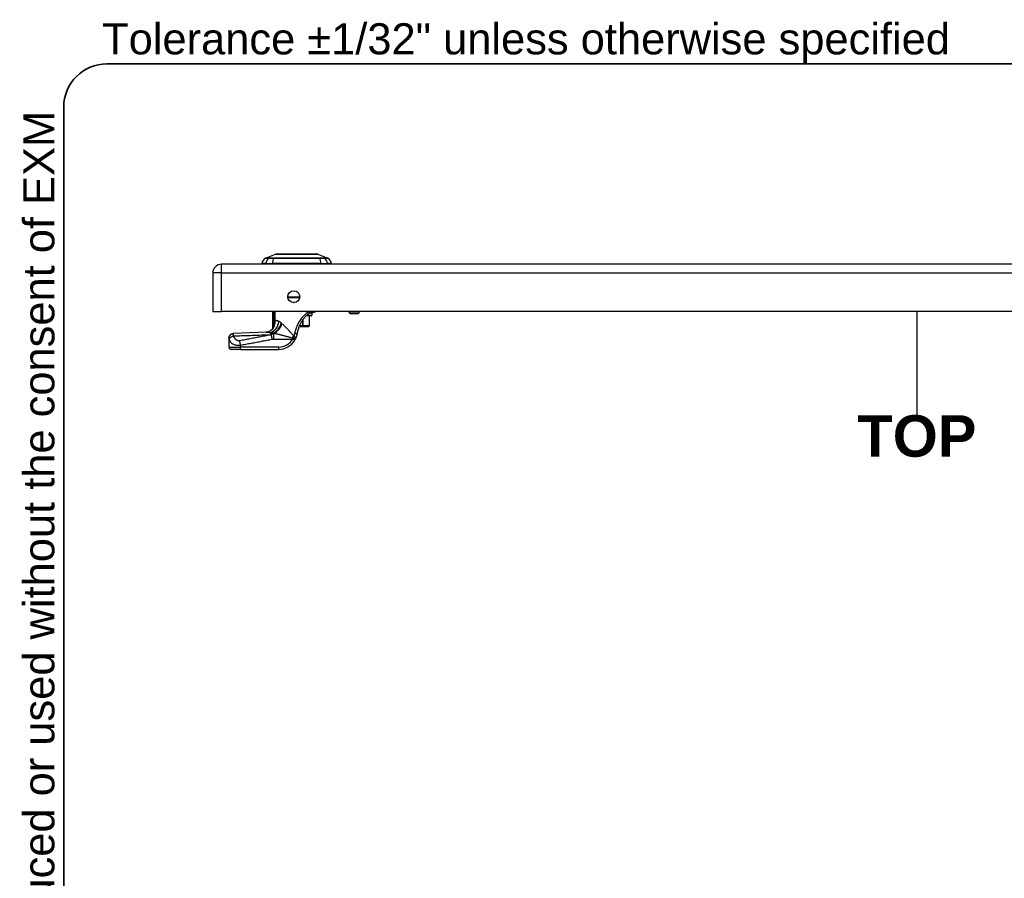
# Model space of a CAD drawing. Header units: inches. Extents: x 2 to 128, y 2 to 83.
# Tile 50 of 100: x 2 to 24, y 64 to 83. Entities that reach past the tile are written whole.
import ezdxf

# ---------------------------------------------------------------- set-up
doc = ezdxf.new("R2010")
doc.units = ezdxf.units.IN
doc.header["$LTSCALE"] = 7.686019
doc.header["$MEASUREMENT"] = 0
doc.layers.get('0').update_dxf_attribs({"lineweight": 25})
for name, color, linetype, lineweight in [('Sketch Geometry(ANSI)', 7, 'Continuous', 25), ('Symbols(ANSI)', 7, 'Continuous', 25), ('Visible Edges(ANSI)', 7, 'Continuous', 25), ('Visible Tangent Edges(ANSI)', 7, 'Continuous', 25)]:
    doc.layers.add(name, color=color, linetype=linetype, lineweight=lineweight)
doc.styles.add('Current-ANSI', font='arial.ttf')
doc.styles.add('Dimension-ANSI', font='arialbd.ttf')

# ---------------------------------------------------------------- blocks, each defined once
blk = doc.blocks.new('TOP')
at = {"layer": 'Sketch Geometry(ANSI)'}
blk.add_line((0, 0.15), (0, -0.15), dxfattribs=at)
at = {"layer": 'Symbols(ANSI)', "color": 7, "insert": (0, -0.2119), "char_height": 0.12, "attachment_point": 5, "style": 'Dimension-ANSI'}
blk.add_mtext('\\fArial|b1|i0;TOP', dxfattribs=at)
blk = doc.blocks.new('Borders 10_EXM - B (Inch)')
at = {"layer": 'Sketch Geometry(ANSI)', "linetype": 'Continuous', "lineweight": 35}
for p, q in [((16.3979, 10.6915), (0.5229, 10.6915)), ((0.3979, 10.5665), (0.3979, 0.2545))]:
    blk.add_line(p, q, dxfattribs=at)
blk.add_arc((0.5229, 10.5665), 0.125, 90, 180, dxfattribs=at)
at = {"layer": 'Symbols(ANSI)', "color": 7, "insert": (0.5091, 10.6919), "char_height": 0.09, "attachment_point": 7, "style": 'Current-ANSI'}
blk.add_mtext('Tolerance ±1/32" unless otherwise specified', dxfattribs=at)
at = {"layer": 'Symbols(ANSI)', "color": 7, "insert": (0.3979, 5.4193), "char_height": 0.09, "attachment_point": 7, "rotation": 90, "style": 'Current-ANSI'}
blk.add_mtext('This drawing is confidential and must not be reproduced or used without the consent of EXM', dxfattribs=at)
at = {"layer": 'Symbols(ANSI)', "color": 7, "style": 'Current-ANSI'}
blk.add_attdef('FILENAME_AND_PATH_001', (5.9364, 10.7181), '', height=0.09, dxfattribs=at)

msp = doc.modelspace()

# ---------------------------------------------------------------- linework, layer by layer
at = {"layer": 'Visible Edges(ANSI)'}
for p, q in [((7.5462, 77.8499), (7.7741, 77.9385)), ((7.8582, 77.9454), (8.6251, 77.9454)), ((8.7092, 77.9385), (8.9371, 77.8499)), ((37.5193, 77.7154), (6.5673, 77.7154)), ((7.5571, 77.7361), (7.468, 77.7361)), ((7.5571, 77.7361), (7.7022, 77.7361)), ((8.7811, 77.7361), (7.7022, 77.7361)), ((8.7811, 77.7361), (8.9261, 77.7361)), ((9.0153, 77.7361), (8.9261, 77.7361)), ((6.3761, 77.5242), (6.3761, 76.6674)), ((8.3076, 76.9676), (8.0473, 76.9676)), ((6.3761, 76.6674), (6.5673, 76.6674)), ((37.5193, 76.6674), (6.5673, 76.6674)), ((7.7082, 76.2898), (7.7082, 76.6674)), ((8.5614, 76.5653), (8.4501, 76.5653)), ((8.523, 76.5653), (8.523, 76.3435)), ((8.5557, 76.6426), (8.5997, 76.6426)), ((8.5769, 76.6271), (8.5769, 76.5807)), ((9.4055, 76.6674), (9.4055, 76.6557)), ((9.5964, 76.6145), (9.4468, 76.6145)), ((9.6376, 76.6674), (9.6376, 76.6557)), ((7.7317, 76.3205), (7.731, 76.3195)), ((8.2975, 76.3332), (8.3744, 76.3332)), ((8.3789, 76.3332), (8.3744, 76.3332)), ((8.3789, 76.3332), (8.5121, 76.3332)), ((8.5127, 76.3332), (8.5121, 76.3332)), ((6.7355, 76.0749), (6.7355, 76.0733)), ((6.7355, 76.0733), (6.7355, 75.8741)), ((6.9934, 75.8225), (6.7871, 75.8225)), ((6.9934, 75.8225), (7.8438, 75.8225))]:
    msp.add_line(p, q, dxfattribs=at)
at = {"layer": 'Visible Edges(ANSI)', "flags": 128}
for points in [[(8.7068, 77.9389), (8.7063, 77.939), (8.7046, 77.939), (8.7018, 77.939), (8.6979, 77.939), (8.6929, 77.939), (8.6868, 77.939), (8.6797, 77.939), (8.6715, 77.9391), (8.6622, 77.9391), (8.6519, 77.9391), (8.6406, 77.9391), (8.6283, 77.9392), (8.6152, 77.9392), (8.6012, 77.9392), (8.5864, 77.9392), (8.5707, 77.9392), (8.5542, 77.9392), (8.537, 77.9392), (8.519, 77.9392), (8.5004, 77.9392), (8.4811, 77.9391), (8.4613, 77.9391), (8.4408, 77.9391), (8.4199, 77.9391), (8.3985, 77.939), (8.3767, 77.939), (8.3546, 77.939), (8.3323, 77.939), (8.3099, 77.939), (8.2872, 77.939), (8.2644, 77.939), (8.2415, 77.9389), (8.2186, 77.939), (8.1957, 77.939), (8.173, 77.939), (8.1505, 77.939), (8.1283, 77.939), (8.1063, 77.939), (8.0845, 77.939), (8.0631, 77.9391), (8.0422, 77.9391), (8.0217, 77.9391), (8.0018, 77.9391), (7.9825, 77.9392), (7.9639, 77.9392), (7.9459, 77.9392), (7.9287, 77.9392), (7.9122, 77.9392), (7.8965, 77.9392), (7.8817, 77.9392), (7.8677, 77.9392), (7.8546, 77.9392), (7.8424, 77.9391), (7.8311, 77.9391), (7.8209, 77.9391), (7.8116, 77.9391), (7.8035, 77.939), (7.7964, 77.939), (7.7903, 77.939), (7.7853, 77.939), (7.7814, 77.939), (7.7786, 77.939), (7.7769, 77.939), (7.7764, 77.9389)], [(8.4647, 76.5799), (8.4514, 76.5666), (8.4383, 76.5528), (8.4254, 76.5385), (8.4128, 76.5238), (8.4005, 76.5087), (8.3886, 76.4931), (8.377, 76.4772), (8.3658, 76.461), (8.3551, 76.4445), (8.3448, 76.4277), (8.335, 76.4106), (8.3256, 76.3933), (8.3167, 76.3757), (8.3083, 76.3579), (8.3003, 76.3398), (8.2928, 76.3215), (8.2858, 76.303), (8.2793, 76.2843), (8.2733, 76.2654), (8.2678, 76.2464), (8.2629, 76.2272), (8.2584, 76.208), (8.2545, 76.1886), (8.2511, 76.1693)], [(8.4647, 76.5799), (8.4671, 76.5822), (8.4695, 76.5846), (8.472, 76.5869), (8.4744, 76.5892), (8.4769, 76.5915), (8.4793, 76.5938), (8.4818, 76.596), (8.4842, 76.5982), (8.4867, 76.6005), (8.4892, 76.6027), (8.4916, 76.6049), (8.4941, 76.607), (8.4966, 76.6092), (8.4991, 76.6113), (8.5015, 76.6134), (8.504, 76.6155), (8.5065, 76.6176), (8.509, 76.6196), (8.5114, 76.6217), (8.5139, 76.6237), (8.5164, 76.6257), (8.5189, 76.6277), (8.5213, 76.6297), (8.5238, 76.6316)], [(8.5238, 76.6316), (8.5251, 76.6326), (8.5264, 76.6335), (8.5277, 76.6344), (8.529, 76.6352), (8.5304, 76.636), (8.5317, 76.6367), (8.5331, 76.6374), (8.5344, 76.638), (8.5358, 76.6386), (8.5372, 76.6392), (8.5385, 76.6397), (8.5399, 76.6402), (8.5413, 76.6406), (8.5427, 76.641), (8.5441, 76.6413), (8.5455, 76.6416), (8.5469, 76.6419), (8.5482, 76.6421), (8.5496, 76.6423), (8.5509, 76.6424), (8.5522, 76.6425), (8.5534, 76.6426), (8.5546, 76.6426), (8.5557, 76.6426)], [(8.6738, 76.6674), (8.6657, 76.6624), (8.6587, 76.6586), (8.6517, 76.6552), (8.6436, 76.6519), (8.6338, 76.6485), (8.6225, 76.6455), (8.6099, 76.6434), (8.596, 76.6426)], [(7.7018, 76.2715), (7.6862, 76.2554), (7.668, 76.2405), (7.6482, 76.2278), (7.6282, 76.218), (7.6091, 76.2111), (7.5919, 76.2068), (7.5772, 76.2044), (7.5653, 76.2035)], [(7.731, 76.3195), (7.7292, 76.3171), (7.7275, 76.3148), (7.7259, 76.3126), (7.7243, 76.3105), (7.7228, 76.3085), (7.7214, 76.3066), (7.72, 76.3048), (7.7187, 76.3031), (7.7174, 76.3015), (7.7163, 76.3), (7.7152, 76.2986), (7.7142, 76.2973), (7.7132, 76.2961), (7.7124, 76.295), (7.7116, 76.294), (7.7109, 76.2931), (7.7103, 76.2923), (7.7097, 76.2916), (7.7093, 76.2911), (7.7089, 76.2906), (7.7086, 76.2902), (7.7084, 76.29), (7.7083, 76.2898), (7.7082, 76.2898)], [(7.7377, 76.3309), (7.7375, 76.3304), (7.7372, 76.3299), (7.737, 76.3294), (7.7367, 76.3289), (7.7365, 76.3284), (7.7362, 76.3279), (7.736, 76.3274), (7.7357, 76.327), (7.7354, 76.3265), (7.7352, 76.326), (7.7349, 76.3255), (7.7346, 76.325), (7.7344, 76.3246), (7.7341, 76.3241), (7.7338, 76.3236), (7.7336, 76.3232), (7.7333, 76.3228), (7.7331, 76.3224), (7.7328, 76.322), (7.7326, 76.3217), (7.7324, 76.3214), (7.7321, 76.321), (7.7319, 76.3208), (7.7317, 76.3205)], [(6.7355, 76.0749), (6.7375, 76.0948), (6.7432, 76.1139), (6.7525, 76.1317), (6.765, 76.1474), (6.7803, 76.1603), (6.7978, 76.1701), (6.8168, 76.1764), (6.8367, 76.1788)], [(7.5653, 76.2035), (7.2009, 76.1902), (6.8367, 76.1788)], [(8.199, 76.0252), (8.1999, 76.0268), (8.2008, 76.0283), (8.2017, 76.0299), (8.2026, 76.0314), (8.2035, 76.033), (8.2043, 76.0346), (8.2052, 76.0361), (8.2061, 76.0377), (8.2069, 76.0393), (8.2078, 76.0409), (8.2086, 76.0424), (8.2094, 76.044), (8.2103, 76.0456), (8.2111, 76.0472), (8.2119, 76.0488), (8.2127, 76.0504), (8.2135, 76.0519), (8.2143, 76.0535), (8.215, 76.0551), (8.2158, 76.0567), (8.2165, 76.0583), (8.2173, 76.0598), (8.218, 76.0614), (8.2187, 76.063)], [(8.2511, 76.1693), (8.2503, 76.1647), (8.2495, 76.1601), (8.2486, 76.1556), (8.2477, 76.151), (8.2467, 76.1465), (8.2457, 76.1419), (8.2446, 76.1374), (8.2435, 76.1329), (8.2423, 76.1284), (8.2411, 76.1239), (8.2398, 76.1195), (8.2385, 76.115), (8.2371, 76.1106), (8.2357, 76.1062), (8.2342, 76.1018), (8.2327, 76.0974), (8.2311, 76.093), (8.2295, 76.0886), (8.2278, 76.0843), (8.2261, 76.08), (8.2243, 76.0757), (8.2225, 76.0714), (8.2206, 76.0672), (8.2187, 76.063)]]:
    msp.add_lwpolyline(points, dxfattribs=at)
at = {"layer": 'Visible Edges(ANSI)'}
msp.add_circle((8.1774, 76.9949), 0.133, dxfattribs=at)
for centre, radius, start, end in [((7.6212, 77.7147), 0.1547, 119.72912, 172.0587), ((7.5509, 77.8379), 0.0129, 111.25051, 119.72912), ((7.7764, 77.9325), 0.00645, 90.20877, 111.25051), ((7.8582, 77.9299), 0.0155, 90, 143.3493), ((8.6251, 77.9299), 0.0155, 36.6507, 90), ((8.7068, 77.9325), 0.00645, 68.74949, 89.79123), ((8.9324, 77.8379), 0.0129, 60.27088, 68.74949), ((8.862, 77.7147), 0.1547, 7.9413, 60.27088), ((6.5673, 77.5242), 0.1913, 90, 180), ((7.5453, 77.7464), 0.0516, 191.53696, 216.8699), ((8.9379, 77.7464), 0.0516, 323.1301, 348.46304), ((8.5614, 76.6271), 0.0155, 0, 90), ((8.5614, 76.5807), 0.0155, 270, 0), ((9.4468, 76.6557), 0.0413, 180, 270), ((9.5964, 76.6557), 0.0413, 270, 0), ((7.4808, 76.4114), 0.2579, 322.74953, 331.85376), ((8.5127, 76.3435), 0.0103, 270, 0), ((6.7871, 75.8741), 0.0516, 180, 270), ((7.8438, 76.2352), 0.4126, 270, 329.41946)]:
    msp.add_arc(centre, radius, start, end, dxfattribs=at)
at = {"layer": 'Visible Tangent Edges(ANSI)'}
for p, q in [((7.5462, 77.8499), (7.7741, 77.9385)), ((7.6318, 77.85), (7.6316, 77.85)), ((7.7281, 77.85), (7.7275, 77.85)), ((8.7557, 77.85), (8.7551, 77.85)), ((8.8517, 77.85), (8.8515, 77.85)), ((6.5673, 77.5242), (6.5673, 77.7154)), ((6.5673, 77.5242), (6.3761, 77.5242)), ((6.5673, 76.6674), (6.5673, 77.5242)), ((6.5673, 77.5242), (37.5193, 77.5242)), ((8.0446, 76.9882), (8.3102, 76.9882)), ((8.1683, 76.8622), (8.1866, 76.8622)), ((7.7255, 76.6674), (7.7255, 76.4219)), ((7.7504, 76.4219), (7.7504, 76.6674)), ((7.7521, 76.6674), (7.7521, 76.4513)), ((7.7643, 76.4513), (7.7643, 76.6674)), ((8.3744, 76.4736), (8.3744, 76.3435)), ((8.3879, 76.3435), (8.3879, 76.4923)), ((8.4655, 76.5807), (8.5769, 76.5807)), ((8.5769, 76.6271), (8.5182, 76.6271)), ((8.521, 76.5653), (8.521, 76.3435)), ((9.4055, 76.6557), (9.6376, 76.6557)), ((7.7504, 76.4219), (7.7255, 76.4219)), ((7.7403, 76.3552), (7.7467, 76.3528)), ((7.7521, 76.4513), (7.7643, 76.4513)), ((8.3744, 76.3435), (8.3019, 76.3435)), ((8.3744, 76.3332), (8.3744, 76.3435)), ((8.3744, 76.3435), (8.3879, 76.3435)), ((8.521, 76.3435), (8.3879, 76.3435)), ((8.521, 76.3435), (8.523, 76.3435)), ((7.6977, 76.0483), (7.6795, 76.146)), ((7.7251, 76.1831), (7.7251, 76.1864)), ((7.7251, 76.1831), (7.7401, 76.1831)), ((7.7477, 76.1798), (7.7358, 76.1798)), ((7.7358, 76.0515), (7.7358, 76.1798)), ((7.7358, 76.0515), (8.1546, 76.0515)), ((8.199, 76.0252), (8.1546, 76.0515)), ((6.7355, 75.8741), (6.9934, 75.8741)), ((6.9934, 75.8741), (6.9934, 75.9167)), ((6.9934, 75.8225), (6.9934, 75.8741)), ((7.8438, 75.8741), (6.9934, 75.8741)), ((7.8438, 75.8225), (7.8438, 75.8741))]:
    msp.add_line(p, q, dxfattribs=at)
at = {"layer": 'Visible Tangent Edges(ANSI)', "flags": 128}
for points in [[(7.5445, 77.8491), (7.5446, 77.8491), (7.5451, 77.8491), (7.5458, 77.8491), (7.5468, 77.8491), (7.5482, 77.849), (7.5498, 77.849), (7.5517, 77.849), (7.5539, 77.849), (7.5564, 77.849), (7.5593, 77.849), (7.5624, 77.849), (7.5658, 77.849), (7.5695, 77.849), (7.5734, 77.8489), (7.5777, 77.8489), (7.5823, 77.8489), (7.5871, 77.8489), (7.5923, 77.8489), (7.5977, 77.8489), (7.6034, 77.8488), (7.6094, 77.8488), (7.6157, 77.8488), (7.6222, 77.8488), (7.6291, 77.8488)], [(7.6316, 77.85), (7.6247, 77.85), (7.6181, 77.85), (7.6118, 77.85), (7.6057, 77.85), (7.6, 77.85), (7.5945, 77.85), (7.5893, 77.8499), (7.5844, 77.8499), (7.5798, 77.8499), (7.5755, 77.8499), (7.5715, 77.8499), (7.5677, 77.8499), (7.5643, 77.8499), (7.5612, 77.8499), (7.5583, 77.8499), (7.5558, 77.8499), (7.5535, 77.8499), (7.5516, 77.8499), (7.5499, 77.8499), (7.5486, 77.8499), (7.5475, 77.8499), (7.5468, 77.8499), (7.5463, 77.8499), (7.5462, 77.8499)], [(7.6291, 77.8488), (7.6311, 77.8487), (7.6333, 77.8487), (7.6357, 77.8487), (7.6383, 77.8487), (7.6412, 77.8487), (7.6442, 77.8487), (7.6474, 77.8487), (7.6509, 77.8487), (7.6545, 77.8487), (7.6583, 77.8487), (7.6622, 77.8487), (7.6664, 77.8487), (7.6707, 77.8487), (7.6751, 77.8487), (7.6797, 77.8487), (7.6845, 77.8487), (7.6893, 77.8487), (7.6943, 77.8487), (7.6995, 77.8487), (7.7047, 77.8487), (7.71, 77.8487), (7.7155, 77.8487), (7.721, 77.8487), (7.7266, 77.8488)], [(7.7275, 77.85), (7.722, 77.85), (7.7166, 77.85), (7.7113, 77.85), (7.7061, 77.85), (7.701, 77.85), (7.696, 77.85), (7.6911, 77.85), (7.6863, 77.85), (7.6817, 77.85), (7.6772, 77.85), (7.6728, 77.85), (7.6686, 77.85), (7.6646, 77.85), (7.6607, 77.85), (7.657, 77.85), (7.6534, 77.85), (7.6501, 77.85), (7.6469, 77.85), (7.6439, 77.85), (7.641, 77.85), (7.6384, 77.85), (7.636, 77.85), (7.6338, 77.85), (7.6318, 77.85)], [(7.7266, 77.8488), (7.7681, 77.8488), (7.8101, 77.8488), (7.8524, 77.8489), (7.895, 77.8489), (7.938, 77.8489), (7.9812, 77.849), (8.0245, 77.849), (8.068, 77.849), (8.1117, 77.849), (8.1553, 77.8491), (8.199, 77.8491), (8.2426, 77.8491), (8.2862, 77.8491), (8.3298, 77.8491), (8.3733, 77.849), (8.4167, 77.849), (8.46, 77.849), (8.5031, 77.849), (8.5461, 77.8489), (8.5888, 77.8489), (8.6312, 77.8489), (8.6733, 77.8488), (8.7151, 77.8488), (8.7566, 77.8488)], [(8.7551, 77.85), (8.7138, 77.85), (8.6722, 77.85), (8.6302, 77.85), (8.5879, 77.8499), (8.5453, 77.8499), (8.5025, 77.8499), (8.4595, 77.8499), (8.4163, 77.8499), (8.373, 77.8499), (8.3296, 77.8499), (8.2861, 77.8499), (8.2426, 77.8499), (8.1991, 77.8499), (8.1555, 77.8499), (8.1119, 77.8499), (8.0684, 77.8499), (8.025, 77.8499), (7.9818, 77.8499), (7.9387, 77.8499), (7.8959, 77.8499), (7.8534, 77.85), (7.8112, 77.85), (7.7695, 77.85), (7.7281, 77.85)], [(7.7741, 77.9385), (7.7743, 77.9385), (7.7749, 77.9385), (7.7759, 77.9385), (7.7772, 77.9385), (7.779, 77.9385), (7.7811, 77.9386), (7.7837, 77.9386), (7.7866, 77.9386), (7.7898, 77.9386), (7.7935, 77.9386), (7.7975, 77.9387), (7.8019, 77.9387), (7.8066, 77.9387), (7.8118, 77.9387), (7.8173, 77.9388), (7.8231, 77.9388), (7.8293, 77.9388), (7.8358, 77.9388), (7.8427, 77.9389), (7.8499, 77.9389), (7.8574, 77.9389), (7.8653, 77.9389), (7.8734, 77.939), (7.8819, 77.939)], [(7.8819, 77.939), (7.8842, 77.939), (7.8866, 77.939), (7.8889, 77.939), (7.8913, 77.939), (7.8938, 77.939), (7.8962, 77.939), (7.8987, 77.939), (7.9011, 77.939), (7.9036, 77.939), (7.9062, 77.939), (7.9087, 77.939), (7.9113, 77.939), (7.9139, 77.939), (7.9165, 77.939), (7.9191, 77.939), (7.9217, 77.939), (7.9244, 77.939), (7.927, 77.939), (7.9297, 77.939), (7.9325, 77.939), (7.9352, 77.939), (7.9379, 77.939), (7.9407, 77.939), (7.9435, 77.939)], [(7.9435, 77.939), (7.9646, 77.9389), (7.9868, 77.9389), (8.0098, 77.9388), (8.0336, 77.9388), (8.0581, 77.9387), (8.0832, 77.9387), (8.1087, 77.9386), (8.1347, 77.9386), (8.161, 77.9386), (8.1877, 77.9385), (8.2147, 77.9385), (8.2417, 77.9385), (8.2688, 77.9385), (8.2957, 77.9385), (8.3224, 77.9386), (8.3488, 77.9386), (8.3749, 77.9386), (8.4005, 77.9387), (8.4256, 77.9387), (8.45, 77.9388), (8.4737, 77.9388), (8.4966, 77.9389), (8.5186, 77.9389), (8.5397, 77.939)], [(8.5397, 77.939), (8.5425, 77.939), (8.5453, 77.939), (8.5481, 77.939), (8.5508, 77.939), (8.5535, 77.939), (8.5562, 77.939), (8.5589, 77.939), (8.5615, 77.939), (8.5642, 77.939), (8.5668, 77.939), (8.5694, 77.939), (8.572, 77.939), (8.5745, 77.939), (8.5771, 77.939), (8.5796, 77.939), (8.5821, 77.939), (8.5846, 77.939), (8.5871, 77.939), (8.5895, 77.939), (8.5919, 77.939), (8.5943, 77.939), (8.5967, 77.939), (8.5991, 77.939), (8.6014, 77.939)], [(8.6014, 77.939), (8.6098, 77.939), (8.6179, 77.9389), (8.6257, 77.9389), (8.6333, 77.9389), (8.6405, 77.9389), (8.6473, 77.9388), (8.6539, 77.9388), (8.6601, 77.9388), (8.6659, 77.9388), (8.6714, 77.9387), (8.6766, 77.9387), (8.6814, 77.9387), (8.6858, 77.9387), (8.6898, 77.9386), (8.6934, 77.9386), (8.6967, 77.9386), (8.6996, 77.9386), (8.7021, 77.9386), (8.7043, 77.9385), (8.706, 77.9385), (8.7074, 77.9385), (8.7084, 77.9385), (8.709, 77.9385), (8.7092, 77.9385)], [(8.8515, 77.85), (8.8495, 77.85), (8.8472, 77.85), (8.8448, 77.85), (8.8422, 77.85), (8.8394, 77.85), (8.8364, 77.85), (8.8332, 77.85), (8.8298, 77.85), (8.8263, 77.85), (8.8225, 77.85), (8.8187, 77.85), (8.8146, 77.85), (8.8104, 77.85), (8.8061, 77.85), (8.8016, 77.85), (8.7969, 77.85), (8.7922, 77.85), (8.7873, 77.85), (8.7823, 77.85), (8.7771, 77.85), (8.7719, 77.85), (8.7666, 77.85), (8.7612, 77.85), (8.7557, 77.85)], [(8.7566, 77.8488), (8.7622, 77.8487), (8.7678, 77.8487), (8.7732, 77.8487), (8.7785, 77.8487), (8.7838, 77.8487), (8.7889, 77.8487), (8.7939, 77.8487), (8.7988, 77.8487), (8.8035, 77.8487), (8.8081, 77.8487), (8.8126, 77.8487), (8.8169, 77.8487), (8.821, 77.8487), (8.825, 77.8487), (8.8288, 77.8487), (8.8324, 77.8487), (8.8358, 77.8487), (8.839, 77.8487), (8.8421, 77.8487), (8.8449, 77.8487), (8.8475, 77.8487), (8.85, 77.8487), (8.8522, 77.8487), (8.8542, 77.8488)], [(8.9371, 77.8499), (8.9369, 77.8499), (8.9365, 77.8499), (8.9357, 77.8499), (8.9347, 77.8499), (8.9333, 77.8499), (8.9317, 77.8499), (8.9297, 77.8499), (8.9275, 77.8499), (8.9249, 77.8499), (8.9221, 77.8499), (8.919, 77.8499), (8.9155, 77.8499), (8.9118, 77.8499), (8.9078, 77.8499), (8.9034, 77.8499), (8.8988, 77.8499), (8.8939, 77.8499), (8.8887, 77.85), (8.8833, 77.85), (8.8775, 77.85), (8.8715, 77.85), (8.8651, 77.85), (8.8586, 77.85), (8.8517, 77.85)], [(8.8542, 77.8488), (8.861, 77.8488), (8.8676, 77.8488), (8.8738, 77.8488), (8.8798, 77.8488), (8.8856, 77.8489), (8.891, 77.8489), (8.8961, 77.8489), (8.901, 77.8489), (8.9056, 77.8489), (8.9098, 77.8489), (8.9138, 77.849), (8.9175, 77.849), (8.9209, 77.849), (8.924, 77.849), (8.9268, 77.849), (8.9293, 77.849), (8.9316, 77.849), (8.9335, 77.849), (8.9351, 77.849), (8.9364, 77.8491), (8.9374, 77.8491), (8.9382, 77.8491), (8.9386, 77.8491), (8.9388, 77.8491)], [(8.5138, 76.6674), (8.4948, 76.6533), (8.4757, 76.6384), (8.4568, 76.6227), (8.4382, 76.6062), (8.4199, 76.5891), (8.402, 76.5714), (8.3846, 76.553), (8.3678, 76.5341), (8.3515, 76.5146), (8.3359, 76.4946), (8.3209, 76.4742), (8.3067, 76.4532), (8.2931, 76.4319), (8.2803, 76.4102), (8.2682, 76.3882), (8.2569, 76.3658), (8.2464, 76.3431), (8.2367, 76.3201), (8.2277, 76.2968), (8.2196, 76.2733), (8.2123, 76.2496), (8.2059, 76.2258), (8.2002, 76.2017), (8.1954, 76.1775)], [(8.5238, 76.6316), (8.5246, 76.6323), (8.5253, 76.6331), (8.526, 76.6339), (8.5266, 76.6349), (8.5272, 76.6359), (8.5277, 76.637), (8.5281, 76.6382), (8.5284, 76.6395), (8.5287, 76.6408), (8.5289, 76.6423), (8.529, 76.6438), (8.529, 76.6453), (8.5289, 76.647), (8.5287, 76.6487), (8.5285, 76.6504), (8.5282, 76.6522), (8.5278, 76.654), (8.5273, 76.6559), (8.5268, 76.6578), (8.5262, 76.6597), (8.5255, 76.6616), (8.5247, 76.6635), (8.5239, 76.6655), (8.523, 76.6674)], [(8.5557, 76.6426), (8.5573, 76.6427), (8.5589, 76.6428), (8.5605, 76.643), (8.5621, 76.6432), (8.5638, 76.6436), (8.5654, 76.6441), (8.567, 76.6446), (8.5686, 76.6453), (8.5703, 76.646), (8.5718, 76.6468), (8.5734, 76.6477), (8.5749, 76.6487), (8.5764, 76.6498), (8.5779, 76.651), (8.5793, 76.6523), (8.5807, 76.6537), (8.582, 76.6552), (8.5832, 76.6567), (8.5844, 76.6583), (8.5855, 76.66), (8.5866, 76.6618), (8.5876, 76.6636), (8.5885, 76.6655), (8.5893, 76.6674)], [(7.7255, 76.4219), (7.7255, 76.4189), (7.7255, 76.416), (7.7255, 76.413), (7.7255, 76.41), (7.7255, 76.4071), (7.7255, 76.4041), (7.7255, 76.4011), (7.7255, 76.3982), (7.7255, 76.3952), (7.7256, 76.3923), (7.7256, 76.3893), (7.7256, 76.3863), (7.7257, 76.3834), (7.7257, 76.3804), (7.7258, 76.3775), (7.7258, 76.3745), (7.7259, 76.3716), (7.726, 76.3686), (7.7261, 76.3657), (7.7262, 76.3627), (7.7263, 76.3598), (7.7264, 76.3569), (7.7266, 76.354), (7.7267, 76.3511)], [(7.7267, 76.3511), (7.7268, 76.3496), (7.7269, 76.3482), (7.727, 76.3467), (7.7271, 76.3453), (7.7273, 76.3438), (7.7274, 76.3424), (7.7275, 76.341), (7.7277, 76.3395), (7.7278, 76.3381), (7.728, 76.3368), (7.7281, 76.3354), (7.7283, 76.334), (7.7285, 76.3327), (7.7287, 76.3314), (7.7289, 76.3301), (7.7292, 76.3288), (7.7294, 76.3276), (7.7297, 76.3264), (7.73, 76.3253), (7.7303, 76.3242), (7.7306, 76.3231), (7.731, 76.3221), (7.7313, 76.3213), (7.7317, 76.3205)], [(7.7377, 76.3309), (7.7373, 76.3301), (7.7368, 76.3295), (7.7365, 76.3291), (7.7362, 76.3289), (7.736, 76.329), (7.7358, 76.3293), (7.7357, 76.3299), (7.7358, 76.3307), (7.7358, 76.3316), (7.736, 76.3327), (7.7361, 76.334), (7.7364, 76.3353), (7.7366, 76.3367), (7.7369, 76.3382), (7.7372, 76.3397), (7.7375, 76.3413), (7.7378, 76.3429), (7.7382, 76.3446), (7.7385, 76.3463), (7.7389, 76.348), (7.7392, 76.3498), (7.7396, 76.3516), (7.74, 76.3534), (7.7403, 76.3552)], [(7.7377, 76.3309), (7.7381, 76.3318), (7.7385, 76.3327), (7.739, 76.3336), (7.7394, 76.3345), (7.7398, 76.3354), (7.7401, 76.3363), (7.7405, 76.3372), (7.7409, 76.3381), (7.7413, 76.3391), (7.7417, 76.34), (7.7421, 76.3409), (7.7424, 76.3418), (7.7428, 76.3427), (7.7432, 76.3436), (7.7436, 76.3445), (7.7439, 76.3455), (7.7443, 76.3464), (7.7446, 76.3473), (7.745, 76.3482), (7.7453, 76.3491), (7.7457, 76.3501), (7.746, 76.351), (7.7464, 76.3519), (7.7467, 76.3528)], [(7.7403, 76.3552), (7.7409, 76.3577), (7.7414, 76.3603), (7.7419, 76.3629), (7.7424, 76.3656), (7.7429, 76.3682), (7.7434, 76.3709), (7.7439, 76.3736), (7.7444, 76.3763), (7.7449, 76.3791), (7.7454, 76.3818), (7.7458, 76.3846), (7.7463, 76.3874), (7.7467, 76.3902), (7.7471, 76.393), (7.7475, 76.3959), (7.7479, 76.3987), (7.7483, 76.4016), (7.7486, 76.4044), (7.749, 76.4073), (7.7493, 76.4102), (7.7496, 76.4131), (7.7499, 76.416), (7.7501, 76.4189), (7.7504, 76.4219)], [(7.7467, 76.3528), (7.7481, 76.3568), (7.7494, 76.3607), (7.7507, 76.3647), (7.7519, 76.3687), (7.7531, 76.3727), (7.7543, 76.3767), (7.7553, 76.3807), (7.7563, 76.3848), (7.7573, 76.3889), (7.7582, 76.393), (7.759, 76.397), (7.7598, 76.4012), (7.7606, 76.4053), (7.7612, 76.4094), (7.7618, 76.4136), (7.7624, 76.4177), (7.7628, 76.4219), (7.7632, 76.4261), (7.7636, 76.4303), (7.7639, 76.4345), (7.7641, 76.4387), (7.7642, 76.4429), (7.7643, 76.4471), (7.7643, 76.4513)], [(7.7521, 76.4513), (7.7521, 76.45), (7.7521, 76.4488), (7.7521, 76.4476), (7.752, 76.4464), (7.752, 76.4451), (7.752, 76.4439), (7.7519, 76.4427), (7.7519, 76.4415), (7.7519, 76.4402), (7.7518, 76.439), (7.7517, 76.4378), (7.7517, 76.4366), (7.7516, 76.4353), (7.7515, 76.4341), (7.7514, 76.4329), (7.7513, 76.4317), (7.7512, 76.4304), (7.7511, 76.4292), (7.751, 76.428), (7.7509, 76.4268), (7.7508, 76.4255), (7.7506, 76.4243), (7.7505, 76.4231), (7.7504, 76.4219)], [(7.846, 76.4437), (7.8417, 76.4459), (7.8374, 76.4479), (7.8332, 76.4499), (7.8291, 76.4517), (7.825, 76.4534), (7.821, 76.4549), (7.8171, 76.4563), (7.8132, 76.4575), (7.8095, 76.4586), (7.8058, 76.4595), (7.8022, 76.4602), (7.7988, 76.4608), (7.7954, 76.4611), (7.7921, 76.4613), (7.7889, 76.4613), (7.7857, 76.461), (7.7827, 76.4606), (7.7798, 76.4599), (7.7769, 76.4591), (7.7742, 76.458), (7.7716, 76.4567), (7.7691, 76.4551), (7.7666, 76.4533), (7.7643, 76.4513)], [(7.9002, 76.4067), (7.8978, 76.4087), (7.8955, 76.4107), (7.8931, 76.4126), (7.8908, 76.4144), (7.8884, 76.4163), (7.8861, 76.4181), (7.8838, 76.4198), (7.8815, 76.4215), (7.8792, 76.4232), (7.8769, 76.4248), (7.8746, 76.4264), (7.8723, 76.428), (7.8701, 76.4295), (7.8678, 76.431), (7.8656, 76.4324), (7.8634, 76.4338), (7.8611, 76.4352), (7.8589, 76.4365), (7.8568, 76.4378), (7.8546, 76.439), (7.8524, 76.4402), (7.8503, 76.4414), (7.8482, 76.4426), (7.846, 76.4437)], [(7.9101, 76.3981), (7.9097, 76.3985), (7.9092, 76.3989), (7.9088, 76.3992), (7.9084, 76.3996), (7.908, 76.4), (7.9076, 76.4003), (7.9072, 76.4007), (7.9068, 76.401), (7.9063, 76.4014), (7.9059, 76.4018), (7.9055, 76.4021), (7.9051, 76.4025), (7.9047, 76.4028), (7.9043, 76.4032), (7.9039, 76.4035), (7.9035, 76.4039), (7.903, 76.4043), (7.9026, 76.4046), (7.9022, 76.405), (7.9018, 76.4053), (7.9014, 76.4057), (7.901, 76.406), (7.9006, 76.4064), (7.9002, 76.4067)], [(7.9151, 76.3937), (7.9149, 76.3939), (7.9147, 76.3941), (7.9145, 76.3943), (7.9143, 76.3944), (7.9141, 76.3946), (7.9139, 76.3948), (7.9137, 76.395), (7.9135, 76.3952), (7.9132, 76.3954), (7.913, 76.3956), (7.9128, 76.3957), (7.9126, 76.3959), (7.9124, 76.3961), (7.9122, 76.3963), (7.912, 76.3965), (7.9118, 76.3967), (7.9116, 76.3968), (7.9113, 76.397), (7.9111, 76.3972), (7.9109, 76.3974), (7.9107, 76.3976), (7.9105, 76.3978), (7.9103, 76.398), (7.9101, 76.3981)], [(8.1797, 76.1203), (8.1682, 76.1331), (8.1567, 76.1458), (8.1452, 76.1585), (8.1337, 76.1711), (8.1222, 76.1837), (8.1108, 76.1962), (8.0994, 76.2086), (8.088, 76.2209), (8.0766, 76.2331), (8.0654, 76.2451), (8.0541, 76.2571), (8.0429, 76.2688), (8.0318, 76.2804), (8.0208, 76.2919), (8.0098, 76.3031), (7.9989, 76.3142), (7.9881, 76.325), (7.9774, 76.3357), (7.9667, 76.3461), (7.9562, 76.3562), (7.9457, 76.3661), (7.9354, 76.3756), (7.9252, 76.3848), (7.9151, 76.3937)], [(6.7355, 76.0733), (6.7357, 76.0792), (6.7363, 76.0852), (6.7372, 76.0913), (6.7385, 76.0975), (6.7403, 76.1036), (6.7425, 76.1098), (6.7451, 76.1159), (6.7482, 76.1218), (6.7516, 76.1277), (6.7555, 76.1333), (6.7598, 76.1387), (6.7644, 76.1438), (6.7694, 76.1487), (6.7747, 76.1532), (6.7802, 76.1573), (6.786, 76.161), (6.7919, 76.1644), (6.798, 76.1673), (6.8042, 76.1699), (6.8104, 76.172), (6.8166, 76.1737), (6.8229, 76.175), (6.829, 76.1759), (6.835, 76.1765)], [(6.7355, 76.0733), (6.7356, 76.0729), (6.7356, 76.0725), (6.7357, 76.0719), (6.7357, 76.0714), (6.7358, 76.0708), (6.736, 76.0701), (6.7361, 76.0694), (6.7363, 76.0687), (6.7365, 76.0679), (6.7367, 76.067), (6.7369, 76.0662), (6.7371, 76.0652), (6.7374, 76.0643), (6.7376, 76.0634), (6.7378, 76.0625), (6.7381, 76.0616), (6.7383, 76.0606), (6.7385, 76.0596), (6.7388, 76.0586), (6.739, 76.0576), (6.7393, 76.0565), (6.7395, 76.0554), (6.7398, 76.0543), (6.74, 76.0532)], [(6.74, 76.0532), (6.741, 76.0562), (6.7423, 76.0594), (6.7439, 76.0627), (6.7458, 76.066), (6.7481, 76.0693), (6.7506, 76.0727), (6.7535, 76.0761), (6.7567, 76.0795), (6.7602, 76.0829), (6.7639, 76.0863), (6.768, 76.0896), (6.7723, 76.0929), (6.7768, 76.0961), (6.7815, 76.0992), (6.7864, 76.1021), (6.7915, 76.105), (6.7967, 76.1077), (6.802, 76.1102), (6.8074, 76.1126), (6.8129, 76.1149), (6.8183, 76.117), (6.8238, 76.1189), (6.8292, 76.1206), (6.8346, 76.1222)], [(6.74, 76.0532), (6.7419, 76.0451), (6.7441, 76.037), (6.7466, 76.029), (6.7496, 76.0211), (6.7529, 76.0133), (6.7567, 76.0055), (6.7609, 75.9978), (6.7658, 75.9902), (6.7712, 75.9828), (6.7773, 75.9755), (6.7843, 75.9683), (6.7921, 75.9614), (6.8009, 75.9547), (6.8109, 75.9483), (6.8222, 75.9422), (6.8349, 75.9365), (6.8492, 75.9312), (6.8652, 75.9265), (6.8831, 75.9225), (6.9027, 75.9192), (6.9239, 75.917), (6.9465, 75.9157), (6.9698, 75.9157), (6.9934, 75.9167)], [(6.8346, 76.1222), (6.8344, 76.1256), (6.8343, 76.1289), (6.8341, 76.132), (6.834, 76.1351), (6.8339, 76.1381), (6.8338, 76.1409), (6.8337, 76.1436), (6.8336, 76.1463), (6.8335, 76.1488), (6.8335, 76.1513), (6.8335, 76.1537), (6.8335, 76.1562), (6.8335, 76.1587), (6.8335, 76.161), (6.8336, 76.1632), (6.8336, 76.1652), (6.8337, 76.1671), (6.8339, 76.1689), (6.834, 76.1705), (6.8342, 76.172), (6.8344, 76.1733), (6.8346, 76.1745), (6.8348, 76.1756), (6.835, 76.1765)], [(6.8346, 76.1222), (6.8688, 76.1232), (6.903, 76.1242), (6.9372, 76.1252), (6.9715, 76.1263), (7.0057, 76.1273), (7.0399, 76.1284), (7.0742, 76.1295), (7.1084, 76.1306), (7.1426, 76.1317), (7.1769, 76.1329), (7.2111, 76.1341), (7.2453, 76.1352), (7.2796, 76.1364), (7.3138, 76.1376), (7.3481, 76.1389), (7.3823, 76.1401), (7.4165, 76.1414), (7.4508, 76.1427), (7.485, 76.1439), (7.5193, 76.1453), (7.5535, 76.1466), (7.5878, 76.1479), (7.622, 76.1493), (7.6563, 76.1507)], [(6.9752, 76.0143), (6.9658, 76.0129), (6.9563, 76.0125), (6.947, 76.0132), (6.9381, 76.0147), (6.9295, 76.017), (6.9214, 76.0201), (6.9139, 76.0237), (6.9067, 76.0277), (6.9, 76.0322), (6.8937, 76.0369), (6.8878, 76.042), (6.8821, 76.0472), (6.8768, 76.0526), (6.8717, 76.0582), (6.8669, 76.064), (6.8624, 76.0699), (6.858, 76.076), (6.8539, 76.0822), (6.8501, 76.0886), (6.8464, 76.095), (6.8431, 76.1016), (6.84, 76.1083), (6.8371, 76.1152), (6.8346, 76.1222)], [(6.835, 76.1765), (6.8351, 76.1767), (6.8352, 76.1768), (6.8352, 76.177), (6.8353, 76.1772), (6.8354, 76.1774), (6.8354, 76.1775), (6.8355, 76.1777), (6.8356, 76.1778), (6.8356, 76.1779), (6.8357, 76.178), (6.8358, 76.1782), (6.8358, 76.1783), (6.8359, 76.1783), (6.836, 76.1784), (6.836, 76.1785), (6.8361, 76.1786), (6.8362, 76.1786), (6.8363, 76.1787), (6.8363, 76.1787), (6.8364, 76.1788), (6.8365, 76.1788), (6.8365, 76.1788), (6.8366, 76.1788), (6.8367, 76.1788)], [(7.6795, 76.146), (7.65, 76.1405), (7.6206, 76.135), (7.5913, 76.1295), (7.562, 76.124), (7.5326, 76.1185), (7.5033, 76.113), (7.4739, 76.1076), (7.4446, 76.1021), (7.4153, 76.0966), (7.3859, 76.0911), (7.3566, 76.0856), (7.3273, 76.0801), (7.2979, 76.0747), (7.2686, 76.0692), (7.2392, 76.0637), (7.2099, 76.0582), (7.1806, 76.0527), (7.1512, 76.0472), (7.1219, 76.0418), (7.0925, 76.0363), (7.0632, 76.0308), (7.0338, 76.0253), (7.0044, 76.0198), (6.9752, 76.0143)], [(6.9934, 75.9167), (7.0227, 75.9221), (7.052, 75.9276), (7.0814, 75.9331), (7.1108, 75.9386), (7.1401, 75.9441), (7.1695, 75.9496), (7.1988, 75.9551), (7.2282, 75.9605), (7.2575, 75.966), (7.2868, 75.9715), (7.3162, 75.977), (7.3455, 75.9825), (7.3748, 75.988), (7.4042, 75.9934), (7.4335, 75.9989), (7.4629, 76.0044), (7.4922, 76.0099), (7.5215, 76.0154), (7.5509, 76.0209), (7.5802, 76.0263), (7.6095, 76.0318), (7.6388, 76.0373), (7.6683, 76.0428), (7.6977, 76.0483)], [(7.5653, 76.2035), (7.5688, 76.2036), (7.5724, 76.2037), (7.576, 76.2038), (7.5796, 76.2038), (7.5834, 76.2038), (7.5871, 76.2038), (7.5909, 76.2038), (7.5948, 76.2037), (7.5987, 76.2036), (7.6027, 76.2035), (7.6067, 76.2033), (7.6108, 76.2032), (7.6149, 76.203), (7.619, 76.2028), (7.6232, 76.2025), (7.6275, 76.2023), (7.6317, 76.202), (7.6361, 76.2017), (7.6404, 76.2014), (7.6448, 76.201), (7.6493, 76.2007), (7.6537, 76.2003), (7.6582, 76.1999), (7.6628, 76.1995)], [(7.6563, 76.1507), (7.659, 76.1521), (7.6617, 76.1535), (7.6644, 76.155), (7.6671, 76.1564), (7.6699, 76.1578), (7.6726, 76.1593), (7.6754, 76.1607), (7.6782, 76.1621), (7.681, 76.1635), (7.6838, 76.1649), (7.6866, 76.1662), (7.6895, 76.1676), (7.6924, 76.169), (7.6952, 76.1703), (7.6981, 76.1717), (7.7011, 76.173), (7.704, 76.1743), (7.707, 76.1756), (7.7099, 76.1769), (7.7129, 76.1782), (7.7159, 76.1794), (7.719, 76.1807), (7.722, 76.1819), (7.7251, 76.1831)], [(7.6628, 76.1995), (7.6655, 76.1991), (7.6683, 76.1988), (7.671, 76.1984), (7.6738, 76.198), (7.6765, 76.1976), (7.6792, 76.1971), (7.6819, 76.1967), (7.6846, 76.1962), (7.6873, 76.1957), (7.6899, 76.1952), (7.6925, 76.1947), (7.6952, 76.1942), (7.6978, 76.1936), (7.7003, 76.193), (7.7029, 76.1924), (7.7054, 76.1918), (7.708, 76.1912), (7.7105, 76.1906), (7.713, 76.1899), (7.7154, 76.1892), (7.7179, 76.1885), (7.7203, 76.1878), (7.7227, 76.1871), (7.7251, 76.1864)], [(7.7358, 76.1798), (7.7334, 76.1789), (7.7311, 76.1779), (7.7287, 76.1769), (7.7264, 76.1758), (7.724, 76.1747), (7.7217, 76.1736), (7.7194, 76.1724), (7.717, 76.1712), (7.7147, 76.17), (7.7124, 76.1687), (7.71, 76.1674), (7.7077, 76.1661), (7.7053, 76.1647), (7.703, 76.1632), (7.7007, 76.1617), (7.6983, 76.1602), (7.696, 76.1586), (7.6936, 76.157), (7.6913, 76.1553), (7.6889, 76.1535), (7.6865, 76.1517), (7.6842, 76.1499), (7.6818, 76.148), (7.6795, 76.146)], [(7.6977, 76.0483), (7.6993, 76.0486), (7.7009, 76.0489), (7.7025, 76.0491), (7.7041, 76.0494), (7.7056, 76.0496), (7.7072, 76.0498), (7.7088, 76.05), (7.7104, 76.0502), (7.712, 76.0503), (7.7136, 76.0505), (7.7152, 76.0506), (7.7167, 76.0508), (7.7183, 76.0509), (7.7199, 76.051), (7.7215, 76.0511), (7.7231, 76.0512), (7.7247, 76.0512), (7.7262, 76.0513), (7.7278, 76.0514), (7.7294, 76.0514), (7.731, 76.0514), (7.7326, 76.0515), (7.7342, 76.0515), (7.7358, 76.0515)], [(7.7251, 76.1864), (7.7257, 76.1862), (7.7263, 76.1861), (7.7269, 76.186), (7.7275, 76.1858), (7.7282, 76.1857), (7.7288, 76.1856), (7.7294, 76.1854), (7.73, 76.1853), (7.7307, 76.1852), (7.7313, 76.185), (7.7319, 76.1849), (7.7325, 76.1848), (7.7332, 76.1846), (7.7338, 76.1845), (7.7344, 76.1844), (7.735, 76.1842), (7.7357, 76.1841), (7.7363, 76.184), (7.7369, 76.1838), (7.7375, 76.1837), (7.7382, 76.1835), (7.7388, 76.1834), (7.7394, 76.1833), (7.7401, 76.1831)], [(7.7401, 76.1831), (7.7404, 76.183), (7.7407, 76.1829), (7.741, 76.1827), (7.7413, 76.1826), (7.7416, 76.1824), (7.742, 76.1823), (7.7423, 76.1822), (7.7426, 76.182), (7.7429, 76.1819), (7.7432, 76.1818), (7.7436, 76.1816), (7.7439, 76.1815), (7.7442, 76.1813), (7.7445, 76.1812), (7.7448, 76.1811), (7.7452, 76.1809), (7.7455, 76.1808), (7.7458, 76.1806), (7.7461, 76.1805), (7.7464, 76.1804), (7.7468, 76.1802), (7.7471, 76.1801), (7.7474, 76.1799), (7.7477, 76.1798)], [(7.7477, 76.1798), (7.7629, 76.1765), (7.7784, 76.173), (7.794, 76.1694), (7.8098, 76.1657), (7.8258, 76.1619), (7.8419, 76.158), (7.8581, 76.1541), (7.8745, 76.15), (7.891, 76.1458), (7.9076, 76.1416), (7.9243, 76.1373), (7.9411, 76.133), (7.958, 76.1286), (7.975, 76.1241), (7.992, 76.1196), (8.0092, 76.115), (8.0264, 76.1104), (8.0437, 76.1057), (8.061, 76.101), (8.0784, 76.0963), (8.0958, 76.0916), (8.1132, 76.0868), (8.1306, 76.0821), (8.148, 76.0773)], [(8.148, 76.0773), (8.1486, 76.0771), (8.1491, 76.077), (8.1497, 76.0768), (8.1503, 76.0767), (8.1509, 76.0765), (8.1515, 76.0764), (8.1521, 76.0762), (8.1528, 76.0761), (8.1534, 76.0759), (8.154, 76.0758), (8.1546, 76.0756), (8.1552, 76.0755), (8.1559, 76.0754), (8.1565, 76.0752), (8.1571, 76.0751), (8.1578, 76.075), (8.1584, 76.0748), (8.159, 76.0747), (8.1597, 76.0746), (8.1603, 76.0745), (8.161, 76.0743), (8.1617, 76.0742), (8.1623, 76.0741), (8.163, 76.074)], [(8.163, 76.074), (8.1627, 76.0731), (8.1623, 76.0721), (8.162, 76.0712), (8.1616, 76.0702), (8.1613, 76.0693), (8.161, 76.0683), (8.1606, 76.0674), (8.1603, 76.0664), (8.1599, 76.0655), (8.1596, 76.0645), (8.1592, 76.0636), (8.1589, 76.0627), (8.1585, 76.0617), (8.1582, 76.0608), (8.1578, 76.0598), (8.1575, 76.0589), (8.1571, 76.058), (8.1568, 76.057), (8.1564, 76.0561), (8.156, 76.0552), (8.1557, 76.0543), (8.1553, 76.0533), (8.155, 76.0524), (8.1546, 76.0515)], [(8.163, 76.074), (8.1664, 76.0729), (8.1698, 76.0719), (8.1732, 76.0708), (8.1766, 76.0697), (8.1799, 76.0687), (8.1831, 76.0677), (8.1863, 76.0667), (8.1893, 76.0657), (8.1923, 76.0648), (8.1952, 76.064), (8.1979, 76.0632), (8.2005, 76.0625), (8.2029, 76.0618), (8.2052, 76.0613), (8.2074, 76.0608), (8.2093, 76.0605), (8.2111, 76.0602), (8.2127, 76.0601), (8.2141, 76.0601), (8.2154, 76.0603), (8.2165, 76.0606), (8.2174, 76.0612), (8.2181, 76.0619), (8.2187, 76.063)], [(8.1954, 76.1775), (8.195, 76.1751), (8.1945, 76.1726), (8.194, 76.1702), (8.1935, 76.1678), (8.193, 76.1654), (8.1925, 76.163), (8.1919, 76.1606), (8.1914, 76.1582), (8.1908, 76.1558), (8.1901, 76.1534), (8.1895, 76.151), (8.1889, 76.1486), (8.1882, 76.1462), (8.1875, 76.1439), (8.1868, 76.1415), (8.1861, 76.1391), (8.1854, 76.1368), (8.1846, 76.1344), (8.1838, 76.132), (8.1831, 76.1297), (8.1822, 76.1273), (8.1814, 76.125), (8.1806, 76.1227), (8.1797, 76.1203)], [(8.1814, 76.1164), (8.1813, 76.1165), (8.1812, 76.1166), (8.1811, 76.1167), (8.181, 76.1168), (8.1809, 76.1169), (8.1808, 76.1171), (8.1808, 76.1172), (8.1807, 76.1173), (8.1806, 76.1175), (8.1805, 76.1176), (8.1805, 76.1178), (8.1804, 76.1179), (8.1803, 76.1181), (8.1803, 76.1183), (8.1802, 76.1185), (8.1801, 76.1187), (8.1801, 76.1188), (8.18, 76.119), (8.18, 76.1192), (8.1799, 76.1195), (8.1799, 76.1197), (8.1798, 76.1199), (8.1798, 76.1201), (8.1797, 76.1203)], [(8.2187, 76.063), (8.2195, 76.0649), (8.22, 76.0668), (8.2202, 76.0688), (8.2202, 76.0707), (8.2199, 76.0727), (8.2194, 76.0747), (8.2186, 76.0767), (8.2177, 76.0788), (8.2165, 76.0809), (8.2151, 76.0831), (8.2135, 76.0853), (8.2118, 76.0875), (8.2098, 76.0898), (8.2077, 76.0921), (8.2055, 76.0945), (8.2032, 76.0969), (8.2007, 76.0993), (8.1981, 76.1017), (8.1955, 76.1041), (8.1927, 76.1066), (8.1899, 76.109), (8.1871, 76.1115), (8.1842, 76.114), (8.1814, 76.1164)], [(8.2511, 76.1693), (8.251, 76.1692), (8.2507, 76.1692), (8.2501, 76.1693), (8.2494, 76.1693), (8.2483, 76.1694), (8.2471, 76.1696), (8.2456, 76.1698), (8.2438, 76.17), (8.2418, 76.1703), (8.2396, 76.1706), (8.2371, 76.171), (8.2344, 76.1714), (8.2316, 76.1718), (8.2285, 76.1723), (8.2254, 76.1727), (8.2221, 76.1732), (8.2188, 76.1738), (8.2154, 76.1743), (8.212, 76.1748), (8.2086, 76.1754), (8.2052, 76.1759), (8.2019, 76.1764), (8.1986, 76.177), (8.1954, 76.1775)], [(6.9934, 75.9167), (6.9927, 75.9211), (6.9919, 75.9254), (6.9911, 75.9298), (6.9904, 75.9342), (6.9896, 75.9386), (6.9888, 75.9429), (6.988, 75.9473), (6.9872, 75.9516), (6.9864, 75.9559), (6.9856, 75.9602), (6.9848, 75.9645), (6.9841, 75.9687), (6.9833, 75.9729), (6.9825, 75.977), (6.9817, 75.981), (6.981, 75.985), (6.9802, 75.989), (6.9795, 75.9928), (6.9787, 75.9966), (6.978, 76.0003), (6.9773, 76.004), (6.9766, 76.0075), (6.9759, 76.0109), (6.9752, 76.0143)]]:
    msp.add_lwpolyline(points, dxfattribs=at)
at = {"layer": 'Visible Tangent Edges(ANSI)'}
for centre, radius, start, end in [((7.7764, 77.9325), 0.00645, 90.20877, 111.25051), ((7.8438, 76.2352), 0.361, 270, 329.41946)]:
    msp.add_arc(centre, radius, start, end, dxfattribs=at)
for centre, major_axis, ratio, start_param, end_param in [((7.7022, 77.7147), (0, 0.1547), 0.9468057, 0.5228377, 1.4321946), ((7.6352, 77.8376), (0.0001, 0.0129), 0.9484053, 0.2908385, 0.5314847), ((7.7515, 77.7147), (0, 0.1547), 0.3218057, 0.5228377, 1.4321946), ((7.7287, 77.8376), (0, 0.0129), 0.3170474, 0.281217, 0.5218633), ((7.8582, 77.9299), (0, 0.0155), 0.9718197, 0, 0.9310608), ((8.6251, 77.9299), (0, 0.0155), 0.9718197, 5.3521246, 6.2831853), ((8.7545, 77.8376), (0, 0.0129), 0.3170474, 5.761322, 6.0019683), ((8.7317, 77.7147), (0, 0.1547), 0.3218057, 4.8509908, 5.7603476), ((8.8481, 77.8376), (-0.0001, 0.0129), 0.9484053, 5.7517006, 5.9923469), ((8.781, 77.7147), (0, -0.1547), 0.9468057, 1.7093981, 2.6187549), ((7.6432, 76.4437), (0.0831, 0.2441), 0.7697802, 3.6535047, 4.9687337), ((7.5071, 76.4405), (0.1948, -0.169), 0.9248554, 0, 0.3908413), ((7.7251, 76.4067), (-0.1264, -0.2248), 0.6276052, 0.7305878, 1.9100654), ((7.7516, 76.3511), (-0.0257, -0.0015), 0.2037927, 5.1522124, 6.0051406), ((7.7401, 76.3981), (-0.1295, -0.223), 0.6041763, 0.765681, 1.9082824), ((7.7477, 76.3937), (0.1285, 0.2236), 0.5948174, 3.909946, 5.0418722), ((8.3789, 76.3435), (0, -0.0103), 0.8719566, 0, 1.5707963), ((8.5121, 76.3435), (0, -0.0103), 0.8719566, 0, 1.5707963), ((7.6745, 76.053), (-0.0062, 0.1546), 0.1197049, 0.3203904, 0.882192), ((3.0998, 75.6648), (4.8113, 0.3664), 0.0911903, 0.3046964, 0.3200548), ((3.1241, 75.5346), (4.8111, 0.5022), 0.1234916, 0.2762979, 0.2840002), ((8.148, 76.1203), (0.1524, 0.208), 0.0995589, 4.577369, 4.7852245), ((8.163, 76.1116), (0.102, 0.2369), 0.0581226, 4.5781971, 4.7579226)]:
    msp.add_ellipse(centre, major_axis=major_axis, ratio=ratio, start_param=start_param, end_param=end_param, dxfattribs=at)

# ---------------------------------------------------------------- block references
at = {"xscale": 7.68601940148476, "yscale": 7.68601940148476, "zscale": 7.68601940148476}
for name, p in [('Borders 10_EXM - B (Inch)', (0, 0)), ('TOP', (22.0433, 75.5175))]:
    msp.add_blockref(name, p, dxfattribs=at)

doc.saveas('drawing.dxf')
